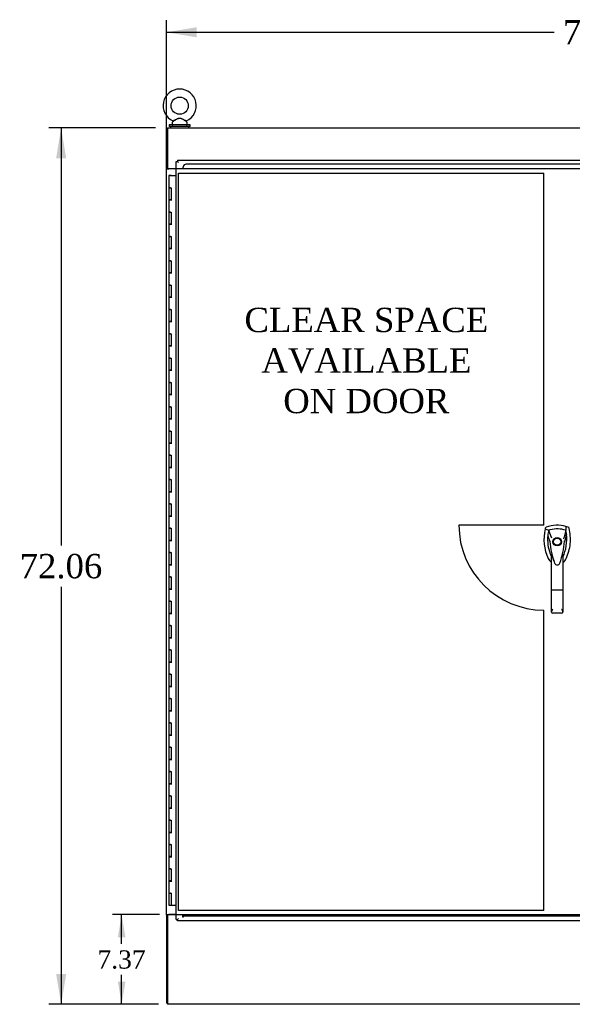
# Model space of a CAD drawing. Header units: inches. Extents: x 1 to 359, y -2 to 239.
# Tile 40 of 83: x 75 to 120, y 71 to 152. Entities that reach past the tile are written whole.
import ezdxf
from ezdxf.enums import TextEntityAlignment as Align
from ezdxf.lldxf.tags import DXFTag

# ---------------------------------------------------------------- set-up
doc = ezdxf.new("R2010")
doc.units = ezdxf.units.IN
doc.header["$MEASUREMENT"] = 0
for name, color, linetype in [('COM54746-60', 7, 'Continuous'), ('COM71195-8', 7, 'Continuous'), ('COM71298-3', 7, 'Continuous'), ('COM71299-3', 7, 'Continuous'), ('COM71300-3', 7, 'Continuous'), ('Default', 7, 'Continuous'), ('DV1_Default', 7, 'Continuous'), ('HAN13068', 7, 'Continuous'), ('SCS86414', 7, 'Continuous'), ('WAF25377', 7, 'Continuous'), ('WAM254785', 7, 'Continuous')]:
    doc.layers.add(name, color=color, linetype=linetype)
doc.styles.add('SEACAD_Times_New_Roman', font='times.ttf')
tags = doc.linetypes.add('HIDDEN2', pattern=[0.1875, 0.125, -0.0625]).pattern_tags.tags
tags[6:7] = [DXFTag(74, 4), DXFTag(75, 0), DXFTag(340, '0'), DXFTag(46, 0.0), DXFTag(50, 0.0), DXFTag(44, 0.0), DXFTag(45, 0.0)]
tags[4:5] = [DXFTag(74, 4), DXFTag(75, 0), DXFTag(340, '0'), DXFTag(46, 0.0), DXFTag(50, 0.0), DXFTag(44, 0.0), DXFTag(45, 0.0)]
tags = doc.linetypes.add('PHANTOM2', pattern=[1.25, 0.625, -0.125, 0.125, -0.125, 0.125, -0.125]).pattern_tags.tags
tags[14:15] = [DXFTag(74, 4), DXFTag(75, 0), DXFTag(340, '0'), DXFTag(46, 0.0), DXFTag(50, 0.0), DXFTag(44, 0.0), DXFTag(45, 0.0)]
tags[12:13] = [DXFTag(74, 4), DXFTag(75, 0), DXFTag(340, '0'), DXFTag(46, 0.0), DXFTag(50, 0.0), DXFTag(44, 0.0), DXFTag(45, 0.0)]
tags[10:11] = [DXFTag(74, 4), DXFTag(75, 0), DXFTag(340, '0'), DXFTag(46, 0.0), DXFTag(50, 0.0), DXFTag(44, 0.0), DXFTag(45, 0.0)]
tags[8:9] = [DXFTag(74, 4), DXFTag(75, 0), DXFTag(340, '0'), DXFTag(46, 0.0), DXFTag(50, 0.0), DXFTag(44, 0.0), DXFTag(45, 0.0)]
tags[6:7] = [DXFTag(74, 4), DXFTag(75, 0), DXFTag(340, '0'), DXFTag(46, 0.0), DXFTag(50, 0.0), DXFTag(44, 0.0), DXFTag(45, 0.0)]
tags[4:5] = [DXFTag(74, 4), DXFTag(75, 0), DXFTag(340, '0'), DXFTag(46, 0.0), DXFTag(50, 0.0), DXFTag(44, 0.0), DXFTag(45, 0.0)]
doc.dimstyles.new('HAMMOND_(STH_-_300x200)', dxfattribs={"dimtxt": 1.5, "dimasz": 1.875, "dimexe": 0.75, "dimexo": 0.75, "dimgap": 0.375, "dimtad": 0, "dimtih": 1, "dimtoh": 1, "dimzin": 0, "dimdsep": 46, "dimtxsty": 'SEACAD_Times_New_Roman', "dimblk1": '_SE_FILLED', "dimblk2": '_SE_FILLED', "dimsah": 1, "dimcen": 0.75, "dimadec": 0, "dimazin": 0, "dimtfac": 0.8, "dimtofl": 0, "dimtmove": 0, "dimatfit": 3, "dimfxl": 1, "dimtolj": 1, "dimtzin": 0, "dimarcsym": 0})
doc.dimstyles.new('HAMMOND_(STH_-_540x360)', dxfattribs={"dimtxt": 2, "dimasz": 2.5, "dimexe": 1, "dimexo": 1, "dimgap": 0.5, "dimtad": 0, "dimtih": 1, "dimtoh": 1, "dimzin": 0, "dimdsep": 46, "dimtxsty": 'SEACAD_Times_New_Roman', "dimblk1": '_SE_FILLED', "dimblk2": '_SE_FILLED', "dimsah": 1, "dimcen": 1, "dimadec": 0, "dimazin": 0, "dimtfac": 0.8, "dimtofl": 0, "dimtmove": 0, "dimatfit": 3, "dimfxl": 1, "dimtolj": 1, "dimtzin": 0, "dimarcsym": 0})

# ---------------------------------------------------------------- blocks, each defined once
blk = doc.blocks.new('SE')
at = {"layer": 'COM54746-60', "color": 7, "linetype": 'Continuous'}
for p, q in [((87.206, 139.173), (87.089, 139.173)), ((87.089, 139.173), (87.089, 138.173)), ((87.144, 139.182), (87.144, 139.208)), ((87.144, 139.208), (87.194, 139.208)), ((87.194, 139.182), (87.144, 139.182)), ((87.156, 139.182), (87.156, 139.173)), ((87.194, 139.208), (87.219, 139.208)), ((87.194, 139.182), (87.219, 139.182)), ((87.206, 139.173), (87.691, 139.173)), ((87.219, 139.208), (87.269, 139.208)), ((87.269, 139.182), (87.219, 139.182)), ((87.256, 139.173), (87.256, 139.182)), ((87.269, 139.208), (87.269, 139.182)), ((87.206, 138.173), (87.089, 138.173)), ((87.089, 138.173), (87.206, 138.173)), ((87.089, 138.173), (87.089, 137.173)), ((87.206, 138.173), (87.274, 138.173)), ((87.274, 138.173), (87.274, 137.174)), ((87.206, 137.174), (87.089, 137.174)), ((87.089, 137.174), (87.089, 136.173)), ((87.089, 137.173), (87.323, 137.173)), ((87.206, 137.174), (87.274, 137.174)), ((87.206, 136.173), (87.089, 136.173)), ((87.089, 136.173), (87.206, 136.173)), ((87.089, 136.173), (87.089, 135.173)), ((87.206, 136.173), (87.274, 136.173)), ((87.274, 136.173), (87.274, 135.174)), ((87.206, 135.174), (87.089, 135.174)), ((87.089, 135.174), (87.089, 134.173)), ((87.089, 135.173), (87.323, 135.173)), ((87.206, 135.174), (87.274, 135.174)), ((87.206, 134.173), (87.089, 134.173)), ((87.089, 134.173), (87.206, 134.173)), ((87.089, 134.173), (87.089, 133.173)), ((87.206, 134.173), (87.274, 134.173)), ((87.274, 134.173), (87.274, 133.174)), ((87.206, 133.174), (87.089, 133.174)), ((87.089, 133.174), (87.089, 132.173)), ((87.089, 133.173), (87.323, 133.173)), ((87.206, 133.174), (87.274, 133.174)), ((87.206, 132.173), (87.089, 132.173)), ((87.089, 132.173), (87.206, 132.173)), ((87.089, 132.173), (87.089, 131.173)), ((87.206, 132.173), (87.274, 132.173)), ((87.274, 132.173), (87.274, 131.174)), ((87.206, 131.174), (87.089, 131.174)), ((87.089, 131.174), (87.089, 130.173)), ((87.089, 131.173), (87.323, 131.173)), ((87.206, 131.174), (87.274, 131.174)), ((87.206, 130.173), (87.089, 130.173)), ((87.089, 130.173), (87.206, 130.173)), ((87.089, 130.173), (87.089, 129.173)), ((87.206, 130.173), (87.274, 130.173)), ((87.274, 130.173), (87.274, 129.174)), ((87.206, 129.174), (87.089, 129.174)), ((87.089, 129.174), (87.089, 128.173)), ((87.089, 129.173), (87.323, 129.173)), ((87.206, 129.174), (87.274, 129.174)), ((87.206, 128.173), (87.089, 128.173)), ((87.089, 128.173), (87.206, 128.173)), ((87.089, 128.173), (87.089, 127.173)), ((87.206, 128.173), (87.274, 128.173)), ((87.274, 128.173), (87.274, 127.174)), ((87.206, 127.174), (87.089, 127.174)), ((87.089, 127.174), (87.089, 126.173)), ((87.089, 127.173), (87.323, 127.173)), ((87.206, 127.174), (87.274, 127.174)), ((87.206, 126.173), (87.089, 126.173)), ((87.089, 126.173), (87.206, 126.173)), ((87.089, 126.173), (87.089, 125.173)), ((87.206, 126.173), (87.274, 126.173)), ((87.274, 126.173), (87.274, 125.174)), ((87.206, 125.174), (87.089, 125.174)), ((87.089, 125.174), (87.089, 124.173)), ((87.089, 125.173), (87.323, 125.173)), ((87.206, 125.174), (87.274, 125.174)), ((87.206, 124.173), (87.089, 124.173)), ((87.089, 124.173), (87.206, 124.173)), ((87.089, 124.173), (87.089, 123.173)), ((87.206, 124.173), (87.274, 124.173)), ((87.274, 124.173), (87.274, 123.174)), ((87.206, 123.174), (87.089, 123.174)), ((87.089, 123.174), (87.089, 122.173)), ((87.089, 123.173), (87.323, 123.173)), ((87.206, 123.174), (87.274, 123.174)), ((87.206, 122.173), (87.089, 122.173)), ((87.089, 122.173), (87.206, 122.173)), ((87.089, 122.173), (87.089, 121.173)), ((87.206, 122.173), (87.274, 122.173)), ((87.274, 122.173), (87.274, 121.174)), ((87.206, 121.174), (87.089, 121.174)), ((87.089, 121.174), (87.089, 120.173)), ((87.089, 121.173), (87.323, 121.173)), ((87.206, 121.174), (87.274, 121.174)), ((87.206, 120.173), (87.089, 120.173)), ((87.089, 120.173), (87.206, 120.173)), ((87.089, 120.173), (87.089, 119.173)), ((87.206, 120.173), (87.274, 120.173)), ((87.274, 120.173), (87.274, 119.174)), ((87.206, 119.174), (87.089, 119.174)), ((87.089, 119.174), (87.089, 118.173)), ((87.089, 119.173), (87.323, 119.173)), ((87.206, 119.174), (87.274, 119.174)), ((87.206, 118.173), (87.089, 118.173)), ((87.089, 118.173), (87.206, 118.173)), ((87.089, 118.173), (87.089, 117.173)), ((87.206, 118.173), (87.274, 118.173)), ((87.274, 118.173), (87.274, 117.174)), ((87.206, 117.174), (87.089, 117.174)), ((87.089, 117.174), (87.089, 116.173)), ((87.089, 117.173), (87.323, 117.173)), ((87.206, 117.174), (87.274, 117.174)), ((87.206, 116.173), (87.089, 116.173)), ((87.089, 116.173), (87.206, 116.173)), ((87.089, 116.173), (87.089, 115.173)), ((87.206, 116.173), (87.274, 116.173)), ((87.274, 116.173), (87.274, 115.174)), ((87.206, 115.174), (87.089, 115.174)), ((87.089, 115.174), (87.089, 114.173)), ((87.089, 115.173), (87.323, 115.173)), ((87.206, 115.174), (87.274, 115.174)), ((87.206, 114.173), (87.089, 114.173)), ((87.089, 114.173), (87.206, 114.173)), ((87.089, 114.173), (87.089, 113.173)), ((87.206, 114.173), (87.274, 114.173)), ((87.274, 114.173), (87.274, 113.174)), ((87.206, 113.174), (87.089, 113.174)), ((87.089, 113.174), (87.089, 112.173)), ((87.089, 113.173), (87.323, 113.173)), ((87.206, 113.174), (87.274, 113.174)), ((87.206, 112.173), (87.089, 112.173)), ((87.089, 112.173), (87.206, 112.173)), ((87.089, 112.173), (87.089, 111.173)), ((87.206, 112.173), (87.274, 112.173)), ((87.274, 112.173), (87.274, 111.174)), ((87.206, 111.174), (87.089, 111.174)), ((87.089, 111.174), (87.089, 110.173)), ((87.089, 111.173), (87.323, 111.173)), ((87.206, 111.174), (87.274, 111.174)), ((87.206, 110.173), (87.089, 110.173)), ((87.089, 110.173), (87.206, 110.173)), ((87.089, 110.173), (87.089, 109.173)), ((87.206, 110.173), (87.274, 110.173)), ((87.274, 110.173), (87.274, 109.174)), ((87.206, 109.174), (87.089, 109.174)), ((87.089, 109.174), (87.089, 108.173)), ((87.089, 109.173), (87.323, 109.173)), ((87.206, 109.174), (87.274, 109.174)), ((87.206, 108.173), (87.089, 108.173)), ((87.089, 108.173), (87.206, 108.173)), ((87.089, 108.173), (87.089, 107.173)), ((87.206, 108.173), (87.274, 108.173)), ((87.274, 108.173), (87.274, 107.174)), ((87.206, 107.174), (87.089, 107.174)), ((87.089, 107.174), (87.089, 106.173)), ((87.089, 107.173), (87.323, 107.173)), ((87.206, 107.174), (87.274, 107.174)), ((87.206, 106.173), (87.089, 106.173)), ((87.089, 106.173), (87.206, 106.173)), ((87.089, 106.173), (87.089, 105.173)), ((87.206, 106.173), (87.274, 106.173)), ((87.274, 106.173), (87.274, 105.174)), ((87.206, 105.174), (87.089, 105.174)), ((87.089, 105.174), (87.089, 104.173)), ((87.089, 105.173), (87.323, 105.173)), ((87.206, 105.174), (87.274, 105.174)), ((87.206, 104.173), (87.089, 104.173)), ((87.089, 104.173), (87.206, 104.173)), ((87.089, 104.173), (87.089, 103.173)), ((87.206, 104.173), (87.274, 104.173)), ((87.274, 104.173), (87.274, 103.174)), ((87.206, 103.174), (87.089, 103.174)), ((87.089, 103.174), (87.089, 102.173)), ((87.089, 103.173), (87.323, 103.173)), ((87.206, 103.174), (87.274, 103.174)), ((87.206, 102.173), (87.089, 102.173)), ((87.089, 102.173), (87.206, 102.173)), ((87.089, 102.173), (87.089, 101.173)), ((87.206, 102.173), (87.274, 102.173)), ((87.274, 102.173), (87.274, 101.174)), ((87.206, 101.174), (87.089, 101.174)), ((87.089, 101.174), (87.089, 100.173)), ((87.089, 101.173), (87.323, 101.173)), ((87.206, 101.174), (87.274, 101.174)), ((87.206, 100.173), (87.089, 100.173)), ((87.089, 100.173), (87.206, 100.173)), ((87.089, 100.173), (87.089, 99.173)), ((87.206, 100.173), (87.274, 100.173)), ((87.274, 100.173), (87.274, 99.174)), ((87.206, 99.174), (87.089, 99.174)), ((87.089, 99.174), (87.089, 98.173)), ((87.089, 99.173), (87.323, 99.173)), ((87.206, 99.174), (87.274, 99.174)), ((87.206, 98.173), (87.089, 98.173)), ((87.089, 98.173), (87.206, 98.173)), ((87.089, 98.173), (87.089, 97.173)), ((87.206, 98.173), (87.274, 98.173)), ((87.274, 98.173), (87.274, 97.174)), ((87.206, 97.174), (87.089, 97.174)), ((87.089, 97.174), (87.089, 96.173)), ((87.089, 97.173), (87.323, 97.173)), ((87.206, 97.174), (87.274, 97.174)), ((87.206, 96.173), (87.089, 96.173)), ((87.089, 96.173), (87.206, 96.173)), ((87.089, 96.173), (87.089, 95.173)), ((87.206, 96.173), (87.274, 96.173)), ((87.274, 96.173), (87.274, 95.174)), ((87.206, 95.174), (87.089, 95.174)), ((87.089, 95.174), (87.089, 94.173)), ((87.089, 95.173), (87.323, 95.173)), ((87.206, 95.174), (87.274, 95.174)), ((87.206, 94.173), (87.089, 94.173)), ((87.089, 94.173), (87.206, 94.173)), ((87.089, 94.173), (87.089, 93.173)), ((87.206, 94.173), (87.274, 94.173)), ((87.274, 94.173), (87.274, 93.174)), ((87.206, 93.174), (87.089, 93.174)), ((87.089, 93.174), (87.089, 92.173)), ((87.089, 93.173), (87.323, 93.173)), ((87.206, 93.174), (87.274, 93.174)), ((87.206, 92.173), (87.089, 92.173)), ((87.089, 92.173), (87.206, 92.173)), ((87.089, 92.173), (87.089, 91.173)), ((87.206, 92.173), (87.274, 92.173)), ((87.274, 92.173), (87.274, 91.174)), ((87.206, 91.174), (87.089, 91.174)), ((87.089, 91.174), (87.089, 90.173)), ((87.089, 91.173), (87.323, 91.173)), ((87.206, 91.174), (87.274, 91.174)), ((87.206, 90.173), (87.089, 90.173)), ((87.089, 90.173), (87.206, 90.173)), ((87.089, 90.173), (87.089, 89.173)), ((87.206, 90.173), (87.274, 90.173)), ((87.274, 90.173), (87.274, 89.174)), ((87.206, 89.174), (87.089, 89.174)), ((87.089, 89.174), (87.089, 88.173)), ((87.089, 89.173), (87.323, 89.173)), ((87.206, 89.174), (87.274, 89.174)), ((87.206, 88.173), (87.089, 88.173)), ((87.089, 88.173), (87.206, 88.173)), ((87.089, 88.173), (87.089, 87.173)), ((87.206, 88.173), (87.274, 88.173)), ((87.274, 88.173), (87.274, 87.174)), ((87.206, 87.174), (87.089, 87.174)), ((87.089, 87.174), (87.089, 86.173)), ((87.089, 87.173), (87.323, 87.173)), ((87.206, 87.174), (87.274, 87.174)), ((87.206, 86.173), (87.089, 86.173)), ((87.089, 86.173), (87.206, 86.173)), ((87.089, 86.173), (87.089, 85.173)), ((87.206, 86.173), (87.274, 86.173)), ((87.274, 86.173), (87.274, 85.174)), ((87.206, 85.174), (87.089, 85.174)), ((87.089, 85.174), (87.089, 84.173)), ((87.089, 85.173), (87.323, 85.173)), ((87.206, 85.174), (87.274, 85.174)), ((87.206, 84.173), (87.089, 84.173)), ((87.089, 84.173), (87.206, 84.173)), ((87.089, 84.173), (87.089, 83.173)), ((87.206, 84.173), (87.274, 84.173)), ((87.274, 84.173), (87.274, 83.174)), ((87.206, 83.174), (87.089, 83.174)), ((87.089, 83.174), (87.089, 82.173)), ((87.089, 83.173), (87.323, 83.173)), ((87.206, 83.174), (87.274, 83.174)), ((87.206, 82.173), (87.089, 82.173)), ((87.089, 82.173), (87.206, 82.173)), ((87.089, 82.173), (87.089, 81.173)), ((87.206, 82.173), (87.274, 82.173)), ((87.274, 82.173), (87.274, 81.174)), ((87.206, 81.174), (87.089, 81.174)), ((87.089, 81.174), (87.089, 80.173)), ((87.089, 81.173), (87.323, 81.173)), ((87.206, 81.174), (87.274, 81.174)), ((87.089, 80.173), (87.206, 80.173)), ((87.089, 80.173), (87.274, 80.173)), ((87.089, 80.173), (87.089, 79.173)), ((87.156, 80.173), (87.156, 80.173)), ((87.274, 80.173), (87.206, 80.173)), ((87.256, 80.173), (87.256, 80.173)), ((87.274, 80.173), (87.274, 79.173)), ((87.089, 79.173), (87.274, 79.173)), ((87.274, 79.173), (87.691, 79.173))]:
    blk.add_line(p, q, dxfattribs=at)
at = {"layer": 'COM71195-8', "color": 7, "linetype": 'Continuous'}
for p, q in [((87.691, 140.344), (87.786, 140.344)), ((87.691, 78.002), (87.691, 140.344)), ((87.786, 140.439), (87.786, 140.344)), ((87.786, 140.439), (121.596, 140.439)), ((87.786, 140.344), (87.881, 140.249)), ((87.786, 140.344), (87.881, 140.249)), ((87.691, 78.002), (87.786, 78.002)), ((87.786, 78.002), (87.881, 78.097)), ((87.786, 78.002), (87.881, 78.097)), ((87.786, 77.907), (87.786, 78.002)), ((121.596, 77.907), (87.786, 77.907))]:
    blk.add_line(p, q, dxfattribs=at)
at = {"layer": 'COM71298-3', "color": 7, "linetype": 'Continuous'}
for p, q in [((86.974, 143.094), (158.844, 143.094)), ((86.974, 143.094), (86.974, 142.951)), ((86.974, 142.951), (86.974, 139.749)), ((86.974, 139.749), (87.691, 139.749))]:
    blk.add_line(p, q, dxfattribs=at)
at = {"layer": 'COM71298-3', "color": 7, "linetype": 'HIDDEN2'}
for p, q in [((121.042, 140.116), (88.504, 140.116)), ((87.691, 139.749), (88.224, 139.749)), ((88.224, 139.862), (88.224, 139.749)), ((88.255, 139.887), (88.254, 139.87)), ((88.254, 139.719), (88.254, 139.87)), ((121.292, 139.719), (88.254, 139.719))]:
    blk.add_line(p, q, dxfattribs=at)
blk.add_arc((88.239, 139.862), 0.015, 0, 180, dxfattribs=at)
blk.add_ellipse((88.504, 139.87), major_axis=(0.25, 0), ratio=0.984808, start_param=1.570796, end_param=3.071487, dxfattribs=at)
at = {"layer": 'COM71299-3', "color": 7, "linetype": 'Continuous'}
for p, q in [((86.974, 78.379), (86.974, 71.224)), ((87.691, 78.379), (86.974, 78.379)), ((86.974, 71.224), (86.974, 71.034)), ((158.844, 71.034), (86.974, 71.034))]:
    blk.add_line(p, q, dxfattribs=at)
at = {"layer": 'COM71299-3', "color": 7, "linetype": 'HIDDEN2'}
for p, q in [((88.224, 78.379), (87.691, 78.379)), ((88.224, 78.219), (88.224, 78.379)), ((88.254, 78.409), (88.254, 78.314)), ((88.254, 78.409), (121.292, 78.409)), ((88.254, 78.314), (121.292, 78.314)), ((88.254, 78.314), (88.254, 78.219))]:
    blk.add_line(p, q, dxfattribs=at)
blk.add_arc((88.239, 78.219), 0.015, 180, 0, dxfattribs=at)
at = {"layer": 'COM71300-3', "color": 7, "linetype": 'Continuous'}
for p, q in [((86.974, 143.002), (86.879, 143.002)), ((86.879, 139.752), (86.879, 143.002)), ((86.879, 139.722), (86.879, 139.752)), ((86.974, 139.752), (86.879, 139.752)), ((86.879, 78.407), (86.879, 139.722)), ((86.879, 139.722), (87.069, 139.722)), ((86.974, 139.722), (86.974, 139.749)), ((87.691, 139.722), (87.069, 139.722)), ((86.879, 78.377), (86.879, 78.407)), ((86.879, 78.407), (87.069, 78.407)), ((86.879, 78.377), (86.879, 71.127)), ((86.974, 78.377), (86.879, 78.377)), ((86.974, 78.379), (86.974, 78.407)), ((87.691, 78.407), (87.069, 78.407)), ((86.974, 71.127), (86.879, 71.127))]:
    blk.add_line(p, q, dxfattribs=at)
at = {"layer": 'DV1_Default', "color": 7, "linetype": 'PHANTOM2'}
for p, q in [((87.881, 78.754), (87.881, 139.374)), ((87.881, 139.374), (117.944, 139.374)), ((117.944, 110.423), (117.944, 139.374)), ((117.944, 110.423), (110.944, 110.423)), ((117.944, 78.754), (117.944, 103.444)), ((117.944, 78.754), (87.881, 78.754))]:
    blk.add_line(p, q, dxfattribs=at)
blk.add_arc((117.944, 110.444), 7, 180.16574, 270, dxfattribs=at)
at = {"layer": 'HAN13068', "color": 7, "linetype": 'Continuous'}
for p, q in [((118.058, 110.175), (118.043, 110.117)), ((118.043, 110.117), (118.327, 110.011)), ((119.933, 110.262), (119.753, 110.321)), ((118.327, 110.011), (118.542, 109.439)), ((118.542, 109.439), (118.588, 109.405)), ((119.742, 110.011), (119.577, 109.355)), ((118.429, 109.09), (118.429, 109.09)), ((119.64, 109.094), (119.64, 109.094)), ((118.579, 105.096), (118.579, 108.074)), ((119.489, 108.074), (119.489, 105.096)), ((119.489, 107.793), (119.514, 107.84)), ((118.773, 107.433), (118.777, 107.425)), ((118.579, 103.288), (118.579, 105.096)), ((119.399, 105.091), (118.669, 105.091)), ((119.489, 105.096), (119.489, 103.288)), ((119.399, 103.198), (118.669, 103.198))]:
    blk.add_line(p, q, dxfattribs=at)
for radius in [0.35, 0.3]:
    blk.add_circle((119.034, 109.073), radius, dxfattribs=at)
for centre, radius, start, end in [((121.666, 109.264), 3.721, 166.75318, 205.10266), ((119.034, 107.839), 2.585, 73.85893, 110.34924), ((119.034, 107.839), 2.285, 71.96569, 104.45028), ((121.666, 109.264), 3.421, 174.70184, 200.20775), ((121.666, 109.264), 3.421, 167.3846, 174.70184), ((119.034, 107.839), 2.285, 106.83853, 108.03431), ((119.034, 107.839), 2.285, 104.45028, 106.83853), ((116.403, 109.264), 3.421, 334.89734, 7.2824), ((132.398, 82.646), 29.627, 115.64179, 115.75394), ((116.403, 109.264), 3.421, 10.11379, 12.6154), ((116.403, 109.264), 3.421, 8.519, 10.11379), ((116.403, 109.264), 3.421, 7.2824, 8.519), ((118.517, 107.743), 1.35, 91.23359, 93.76963), ((125.277, 109.66), 6.872, 184.75423, 199.9908), ((112.596, 109.689), 7.068, 340.3478, 355.1696), ((119.575, 108.305), 0.791, 85.30773, 89.6394), ((121.666, 109.264), 3.421, 200.20775, 205.10266), ((118.975, 108.003), 0.45, 205.10266, 208.42246), ((117.05, 107.469), 1.646, 10.27719, 21.64676), ((119.094, 108.003), 0.75, 301.42483, 334.89734), ((119.094, 108.003), 0.45, 331.57754, 334.89734), ((118.975, 108.003), 0.75, 233.47883, 237.41143), ((119.036, 107.399), 0.234, 202.28022, 338.21669), ((118.67, 103.288), 0.0903, 180.00172, 181.11543), ((118.669, 103.288), 0.09, 181.11716, 270), ((119.399, 103.288), 0.09, 270, 358.88284), ((119.399, 103.288), 0.0903, 358.88457, 359.99828)]:
    blk.add_arc(centre, radius, start, end, dxfattribs=at)
for points in [[(118.136, 110.262), (118.098, 110.248), (118.068, 110.215), (118.058, 110.175)], [(119.753, 110.321), (119.749, 110.218), (119.745, 110.115), (119.742, 110.011)], [(120.011, 110.175), (120.001, 110.215), (119.971, 110.248), (119.933, 110.262)], [(118.259, 109.58), (118.316, 109.417), (118.372, 109.253), (118.429, 109.09)], [(119.797, 109.698), (119.744, 109.496), (119.692, 109.295), (119.64, 109.094)], [(118.296, 107.685), (118.348, 107.573), (118.429, 107.474), (118.529, 107.401)]]:
    blk.add_open_spline(points, degree=3, dxfattribs=at)
for points, knots in [([(119.773, 107.685), (119.953, 108.07), (120.067, 108.486), (120.148, 109.333), (120.115, 109.763), (120.011, 110.175)], [0, 0, 0, 0, 0.5, 0.5, 1, 1, 1, 1]), ([(118.773, 107.433), (118.759, 107.475), (118.744, 107.517), (118.709, 107.626), (118.689, 107.694), (118.669, 107.762)], [0.770336, 0.770336, 0.770336, 0.770336, 0.8588735, 0.8588735, 1, 1, 1, 1]), ([(119.399, 107.761), (119.416, 107.818), (119.432, 107.876), (119.455, 107.961), (119.463, 107.99), (119.474, 108.031), (119.478, 108.044), (119.483, 108.062), (119.485, 108.068), (119.488, 108.075), (119.489, 108.076), (119.489, 108.074)], [0, 0, 0, 0, 0.5, 0.5, 0.75, 0.75, 0.875, 0.875, 0.9375, 0.9375, 1, 1, 1, 1]), ([(118.669, 105.091), (118.663, 105.091), (118.657, 105.091), (118.646, 105.091), (118.64, 105.091), (118.629, 105.091), (118.624, 105.091), (118.614, 105.092), (118.61, 105.092), (118.597, 105.093), (118.591, 105.093), (118.584, 105.094), (118.582, 105.095), (118.58, 105.096), (118.579, 105.096), (118.579, 105.096)], [0, 0, 0, 0, 0.125, 0.125, 0.25, 0.25, 0.375, 0.375, 0.5, 0.5, 0.75, 0.75, 0.875, 0.875, 1, 1, 1, 1]), ([(119.489, 105.096), (119.489, 105.096), (119.489, 105.096), (119.486, 105.095), (119.485, 105.094), (119.478, 105.093), (119.471, 105.093), (119.459, 105.092), (119.454, 105.092), (119.444, 105.091), (119.439, 105.091), (119.428, 105.091), (119.423, 105.091), (119.411, 105.091), (119.405, 105.091), (119.399, 105.091)], [0, 0, 0, 0, 0.125, 0.125, 0.25, 0.25, 0.5, 0.5, 0.625, 0.625, 0.75, 0.75, 0.875, 0.875, 1, 1, 1, 1]), ([(118.579, 103.287), (118.58, 103.302), (118.583, 103.319), (118.592, 103.347), (118.595, 103.357), (118.603, 103.376), (118.607, 103.386), (118.619, 103.417), (118.629, 103.438), (118.644, 103.472), (118.649, 103.483), (118.659, 103.506), (118.664, 103.518), (118.669, 103.53)], [0, 0, 0, 0, 0.25, 0.25, 0.375, 0.375, 0.5, 0.5, 0.75, 0.75, 0.875, 0.875, 1, 1, 1, 1]), ([(119.399, 103.53), (119.404, 103.518), (119.41, 103.506), (119.42, 103.483), (119.425, 103.472), (119.44, 103.438), (119.449, 103.417), (119.462, 103.386), (119.466, 103.376), (119.473, 103.357), (119.477, 103.347), (119.485, 103.319), (119.489, 103.302), (119.489, 103.287)], [0, 0, 0, 0, 0.125, 0.125, 0.25, 0.25, 0.5, 0.5, 0.625, 0.625, 0.75, 0.75, 1, 1, 1, 1])]:
    blk.add_open_spline(points, degree=3, knots=knots, dxfattribs=at)
at = {"layer": 'SCS86414', "color": 7, "linetype": 'Continuous'}
for p, q in [((87.349, 143.514), (87.349, 143.394)), ((87.428, 143.63), (87.363, 143.552)), ((88.585, 143.552), (88.519, 143.632)), ((88.599, 143.394), (88.599, 143.514))]:
    blk.add_line(p, q, dxfattribs=at)
blk.add_circle((87.974, 144.923), 0.704, dxfattribs=at)
for centre, radius, start, end in [((87.974, 144.923), 1.367, 294.03107, 246.01887), ((87.409, 143.514), 0.06, 140.32138, 180), ((87.409, 143.394), 0.06, 180, 270), ((87.404, 143.648), 0.03, 297.89156, 117.70284), ((88.539, 143.394), 0.06, 270, 0), ((88.539, 143.514), 0.06, 0, 39.67862)]:
    blk.add_arc(centre, radius, start, end, dxfattribs=at)
for points, knots in [([(87.416, 143.676), (87.416, 143.676), (87.416, 143.676), (87.419, 143.677), (87.445, 143.689), (87.484, 143.709)], [0.93364373, 0.93364373, 0.93364373, 0.93364373, 0.9375, 0.9375, 1, 1, 1, 1]), ([(87.45, 143.641), (87.437, 143.635), (87.43, 143.63), (87.427, 143.629), (87.427, 143.629), (87.427, 143.629)], [0.03030481, 0.03030481, 0.03030481, 0.03030481, 0.0625, 0.0625, 0.06830173, 0.06830173, 0.06830173, 0.06830173]), ([(88.521, 143.629), (88.521, 143.629), (88.503, 143.639), (88.456, 143.664), (88.436, 143.676), (88.391, 143.7), (88.367, 143.714), (88.289, 143.757), (88.234, 143.789), (88.147, 143.833), (88.118, 143.847), (88.057, 143.869), (88.025, 143.878), (87.96, 143.883), (87.927, 143.879), (87.865, 143.861), (87.835, 143.848), (87.747, 143.806), (87.691, 143.775), (87.585, 143.716), (87.535, 143.688), (87.496, 143.666)], [0.5685641, 0.5685641, 0.5685641, 0.5685641, 0.625, 0.625, 0.65625, 0.65625, 0.6875, 0.6875, 0.75, 0.75, 0.78125, 0.78125, 0.8125, 0.8125, 0.84375, 0.84375, 0.875, 0.875, 0.9375, 0.9375, 1, 1, 1, 1]), ([(87.522, 143.728), (87.554, 143.743), (87.589, 143.761), (87.68, 143.806), (87.738, 143.834), (87.826, 143.87), (87.856, 143.88), (87.918, 143.896), (87.951, 143.9), (88.047, 143.898), (88.109, 143.876), (88.227, 143.826), (88.284, 143.798), (88.391, 143.745), (88.44, 143.721), (88.511, 143.686), (88.532, 143.676), (88.532, 143.676)], [0.0188997, 0.0188997, 0.0188997, 0.0188997, 0.0625, 0.0625, 0.125, 0.125, 0.15625, 0.15625, 0.1875, 0.1875, 0.25, 0.25, 0.3125, 0.3125, 0.375, 0.375, 0.4345681, 0.4345681, 0.4345681, 0.4345681])]:
    blk.add_open_spline(points, degree=3, knots=knots, dxfattribs=at)
at = {"layer": 'WAF25377', "color": 7, "linetype": 'Continuous'}
for p, q in [((88.849, 143.334), (87.099, 143.334)), ((87.099, 143.334), (87.099, 143.219)), ((88.849, 143.219), (88.849, 143.334)), ((88.849, 143.219), (87.099, 143.219))]:
    blk.add_line(p, q, dxfattribs=at)
at = {"layer": 'WAM254785', "color": 7, "linetype": 'Continuous'}
for p, q in [((87.224, 143.219), (87.224, 143.094)), ((88.724, 143.094), (88.724, 143.219))]:
    blk.add_line(p, q, dxfattribs=at)
blk = doc.blocks.new('DMBLK109')
at = {"layer": 'Default', "linetype": 'Continuous', "transparency": 16777216}
for points in [[(89.379, 151.374), (86.879, 150.957), (89.379, 150.54)], [(156.439, 151.374), (156.439, 150.54), (158.939, 150.957)]]:
    blk.add_hatch(color=7, dxfattribs=at).paths.add_polyline_path(points)
at = {"layer": 'Default', "color": 7, "linetype": 'Continuous', "transparency": 16777216}
for p, q in [((86.879, 140.722), (86.879, 151.957)), ((158.939, 140.719), (158.939, 151.957)), ((86.879, 150.957), (118.797, 150.957)), ((127.022, 150.957), (158.939, 150.957))]:
    blk.add_line(p, q, dxfattribs=at)
at = {"layer": 'Default', "color": 7, "linetype": 'Continuous', "transparency": 16777216, "style": 'SEACAD_Times_New_Roman'}
blk.add_text('72.06', height=2, dxfattribs=at).set_placement((119.497, 151.957), align=Align.TOP_LEFT)
blk = doc.blocks.new('_SE_FILLED')
at = {"color": 0}
blk.add_line((0, 0), (-1, 0), dxfattribs=at)
blk.add_solid([(0, 0), (-1, -0.1665), (-1, 0.1665), (0, 0)], dxfattribs=at)
blk = doc.blocks.new('DMBLK110')
at = {"layer": 'Default', "linetype": 'Continuous', "transparency": 16777216}
for points in [[(77.804, 140.594), (78.637, 140.594), (78.22, 143.094)], [(77.804, 73.534), (78.22, 71.034), (78.637, 73.534)]]:
    blk.add_hatch(color=7, dxfattribs=at).paths.add_polyline_path(points)
at = {"layer": 'Default', "color": 7, "linetype": 'Continuous', "transparency": 16777216}
for p, q in [((85.974, 143.094), (77.22, 143.094)), ((78.22, 143.094), (78.22, 108.764)), ((78.22, 105.364), (78.22, 71.034)), ((85.974, 71.034), (77.22, 71.034))]:
    blk.add_line(p, q, dxfattribs=at)
at = {"layer": 'Default', "color": 7, "linetype": 'Continuous', "transparency": 16777216, "style": 'SEACAD_Times_New_Roman'}
blk.add_text('72.06', height=2, dxfattribs=at).set_placement((74.808, 108.064), align=Align.TOP_LEFT)
blk = doc.blocks.new('DMBLK114')
at = {"layer": 'Default', "linetype": 'Continuous', "transparency": 16777216}
for points in [[(82.885, 76.532), (83.51, 76.532), (83.198, 78.407)], [(82.885, 72.909), (83.198, 71.034), (83.51, 72.909)]]:
    blk.add_hatch(color=7, dxfattribs=at).paths.add_polyline_path(points)
at = {"layer": 'Default', "color": 7, "linetype": 'Continuous', "transparency": 16777216}
for p, q in [((86.319, 78.407), (82.448, 78.407)), ((83.198, 75.996), (83.198, 78.407)), ((83.198, 71.034), (83.198, 73.446)), ((86.224, 71.034), (82.448, 71.034))]:
    blk.add_line(p, q, dxfattribs=at)
at = {"layer": 'Default', "color": 7, "linetype": 'Continuous', "transparency": 16777216, "style": 'SEACAD_Times_New_Roman'}
blk.add_text('7.37', height=1.5, dxfattribs=at).set_placement((81.207, 75.471), align=Align.TOP_LEFT)

msp = doc.modelspace()

# ---------------------------------------------------------------- block references
at = {"layer": 'Default'}
msp.add_blockref('SE', (0, 0), dxfattribs=at)

# ---------------------------------------------------------------- texts
at = {"layer": 'Default', "insert": (103.332, 128.307), "char_height": 2, "width": 20.63081, "attachment_point": 2}
msp.add_mtext('{\\fTimes New Roman|b0||i0||c0|p34;\\C7;\\H2.;\\W1.;CLEAR SPACE \\P}{\\fTimes New Roman|b0||i0||c0|p34;\\C7;\\H2.;\\W1.;AVAILABLE \\P}{\\fTimes New Roman|b0||i0||c0|p34;\\C7;\\H2.;\\W1.;ON DOOR }', dxfattribs=at)

# ---------------------------------------------------------------- dimensions: what is measured, and where the dimension line sits
at = {"layer": 'Default', "color": 7, "linetype": 'Continuous'}
for base, p1, p2, angle, dimstyle, picture, middle, dimtype in [((86.879, 150.957), (86.879, 139.722), (158.939, 139.719), 359.99801, 'HAMMOND_(STH_-_540x360)', 'DMBLK109', (122.909, 150.957), 161), ((78.22, 143.094), (86.974, 143.094), (86.974, 71.034), 270, 'HAMMOND_(STH_-_540x360)', 'DMBLK110', (78.22, 107.064), 161), ((83.198, 78.407), (86.974, 71.034), (87.069, 78.407), 90, 'HAMMOND_(STH_-_300x200)', 'DMBLK114', (83.198, 74.721), 160)]:
    dim = msp.add_linear_dim(base=base, p1=p1, p2=p2, angle=angle, text='\\A1;<>', dimstyle=dimstyle, dxfattribs=at)
    dim.commit()
    dim.dimension.update_dxf_attribs({"geometry": picture, "text_midpoint": middle, "dimtype": dimtype})

doc.saveas('drawing.dxf')
